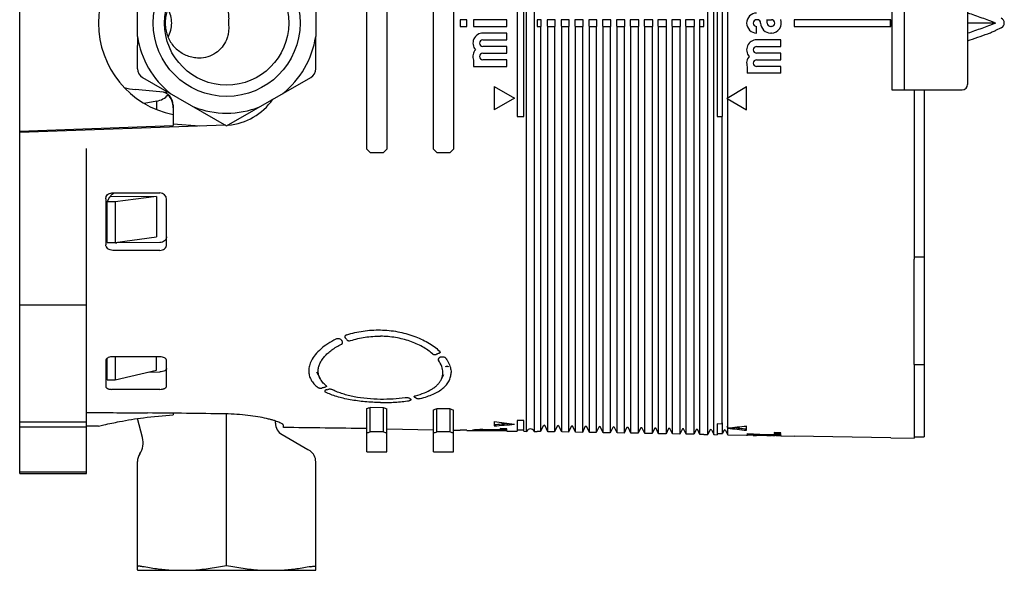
# Model space of a CAD drawing. Header units: millimetres. Extents: x 54 to 441, y 33 to 397.
# Tile 13 of 16: x 293 to 441, y 37 to 120. Entities that reach past the tile are written whole.
import ezdxf

# ---------------------------------------------------------------- set-up
doc = ezdxf.new("R2010")
doc.units = ezdxf.units.MM
doc.header["$LTSCALE"] = 30.734
for name, color, linetype in [('A023133_4_1', 7, 'CONTINUOUS'), ('A023134_9_1', 7, 'CONTINUOUS'), ('A023135_3_1', 7, 'CONTINUOUS'), ('D017314_7_1', 7, 'CONTINUOUS')]:
    doc.layers.add(name, color=color, linetype=linetype)

msp = doc.modelspace()

# ---------------------------------------------------------------- linework, layer by layer
at = {"layer": 'A023133_4_1', "color": 7, "linetype": 'CONTINUOUS'}
for p, q in [((293.02, 102.84), (293.02, 135.61)), ((316.02, 105.51), (316.02, 103.85)), ((293.02, 103.04), (316.02, 103.85)), ((319.97, 103.78), (316.02, 104.06)), ((306.11, 92.41), (306.52, 93.18)), ((313.49, 93.24), (306.57, 93.18)), ((313.49, 93.24), (307.31, 92.41)), ((313.49, 93.24), (313.49, 87.17)), ((306.11, 86.34), (306.11, 92.41)), ((307.31, 92.41), (306.11, 92.41)), ((307.31, 92.41), (307.31, 86.34)), ((307.31, 86.34), (313.49, 87.17)), ((306.11, 86.34), (307.31, 86.34)), ((306.11, 65.77), (306.11, 68.98)), ((307.31, 69.22), (307.31, 65.77)), ((313.49, 67.21), (313.49, 69.22)), ((307.31, 65.77), (313.49, 67.21)), ((306.11, 65.77), (307.31, 65.77)), ((316.02, 60.76), (316.02, 60.51)), ((304.82, 58.83), (303.02, 58.81))]:
    msp.add_line(p, q, dxfattribs=at)
msp.add_arc((318.82, 119.22), 14, 101.537, 258.463, dxfattribs=at)
msp.add_open_spline([(304.82, 58.83), (305.09, 58.89), (306.14, 59.14), (308.39, 59.61), (311.84, 60.17), (314.53, 60.42), (316.02, 60.51)], degree=3, knots=[0, 0, 0, 0, 0.074083, 0.285382, 0.606303, 1, 1, 1, 1], dxfattribs=at)
at = {"layer": 'A023134_9_1', "color": 7, "linetype": 'CONTINUOUS'}
for p, q in [((368.96, 58.04), (368.96, 180.41)), ((370.09, 180.43), (370.09, 58.02)), ((396.1, 57.56), (396.1, 180.88)), ((397, 57.55), (397, 180.9)), ((345.02, 100.32), (345.02, 138.12)), ((348.02, 138.12), (348.02, 100.32)), ((355.02, 100.32), (355.02, 138.12)), ((358.02, 138.12), (358.02, 100.32)), ((367.52, 133.22), (367.52, 105.22)), ((368.52, 105.22), (368.52, 133.22)), ((397.52, 133.22), (397.52, 105.22)), ((398.28, 105.22), (398.28, 133.22)), ((399.08, 108.05), (399.08, 130.4)), ((423.69, 129.22), (423.69, 109.22)), ((425.52, 129.22), (425.52, 109.22)), ((435.02, 128.42), (435.02, 110.02)), ((359.02, 119.72), (359.02, 118.72)), ((360.02, 119.72), (359.02, 119.72)), ((360.02, 118.72), (360.02, 119.72)), ((361.02, 119.72), (361.02, 118.72)), ((366.02, 119.72), (361.02, 119.72)), ((366.02, 118.72), (366.02, 119.72)), ((371.14, 119.72), (370.52, 119.72)), ((370.52, 119.72), (370.52, 118.72)), ((371.14, 118.72), (371.14, 119.72)), ((373.23, 119.72), (372.06, 119.72)), ((372.06, 119.72), (372.06, 118.73)), ((373.23, 118.72), (373.23, 119.72)), ((375.32, 119.72), (374.13, 119.72)), ((374.13, 119.72), (374.13, 118.73)), ((375.32, 118.72), (375.32, 119.72)), ((377.41, 119.72), (376.2, 119.72)), ((376.2, 119.72), (376.2, 118.73)), ((377.41, 118.72), (377.41, 119.72)), ((379.49, 119.72), (378.27, 119.72)), ((378.27, 119.72), (378.27, 118.73)), ((379.49, 118.72), (379.49, 119.72)), ((381.58, 119.72), (380.34, 119.72)), ((380.34, 119.72), (380.34, 118.73)), ((381.58, 118.72), (381.58, 119.72)), ((383.67, 119.72), (382.42, 119.72)), ((382.42, 119.72), (382.42, 118.73)), ((383.67, 118.72), (383.67, 119.72)), ((385.76, 119.72), (384.49, 119.72)), ((384.49, 119.72), (384.49, 118.73)), ((385.76, 118.72), (385.76, 119.72)), ((387.85, 119.72), (386.56, 119.72)), ((386.56, 119.72), (386.56, 118.73)), ((387.85, 118.72), (387.85, 119.72)), ((389.93, 119.72), (388.63, 119.72)), ((388.63, 119.72), (388.63, 118.73)), ((389.93, 118.72), (389.93, 119.72)), ((392.02, 119.72), (390.7, 119.72)), ((390.7, 119.72), (390.7, 118.73)), ((392.02, 118.72), (392.02, 119.72)), ((394.11, 119.72), (392.77, 119.72)), ((392.77, 119.72), (392.77, 118.73)), ((394.11, 118.72), (394.11, 119.72)), ((395.52, 119.72), (394.84, 119.72)), ((394.84, 119.72), (394.84, 118.73)), ((395.52, 118.72), (395.52, 119.72)), ((403.52, 119.72), (403.42, 119.72)), ((404.93, 119.72), (405.62, 119.72)), ((423.52, 119.72), (409.02, 119.72)), ((409.02, 119.72), (409.02, 118.72)), ((423.48, 118.72), (423.48, 119.72)), ((423.52, 118.72), (423.52, 119.72)), ((359.02, 118.72), (360.02, 118.72)), ((361.02, 118.72), (366.02, 118.72)), ((370.52, 118.72), (371.14, 118.72)), ((371.05, 118.72), (371.05, 58)), ((372.06, 118.72), (373.23, 118.72)), ((372.16, 57.98), (372.16, 118.72)), ((373.14, 118.72), (373.14, 57.97)), ((374.13, 118.72), (375.32, 118.72)), ((374.23, 57.95), (374.23, 118.72)), ((375.23, 118.72), (375.23, 57.93)), ((376.2, 118.72), (377.41, 118.72)), ((376.3, 57.91), (376.3, 118.72)), ((377.31, 118.72), (377.31, 57.89)), ((378.27, 118.72), (379.49, 118.72)), ((378.37, 57.88), (378.37, 118.72)), ((379.4, 118.72), (379.4, 57.86)), ((380.34, 118.72), (381.58, 118.72)), ((380.44, 57.84), (380.44, 118.72)), ((381.49, 118.72), (381.49, 57.82)), ((382.42, 118.72), (383.67, 118.72)), ((382.51, 57.8), (382.51, 118.72)), ((383.58, 118.72), (383.58, 57.78)), ((384.49, 118.72), (385.76, 118.72)), ((384.58, 57.77), (384.58, 118.72)), ((385.67, 118.72), (385.67, 57.75)), ((386.56, 118.72), (387.85, 118.72)), ((386.65, 57.73), (386.65, 118.72)), ((387.75, 118.72), (387.75, 57.71)), ((388.63, 118.72), (389.93, 118.72)), ((388.72, 57.69), (388.72, 118.72)), ((389.84, 118.72), (389.84, 57.68)), ((390.7, 118.72), (392.02, 118.72)), ((390.79, 57.66), (390.79, 118.72)), ((391.93, 118.72), (391.93, 57.64)), ((392.77, 118.72), (394.11, 118.72)), ((392.86, 57.62), (392.86, 118.72)), ((394.02, 118.72), (394.02, 57.6)), ((394.84, 118.72), (395.52, 118.72)), ((394.93, 57.59), (394.93, 118.72)), ((403.42, 117.72), (403.42, 118.72)), ((405.62, 118.72), (405.52, 118.72)), ((409.02, 118.72), (423.52, 118.72)), ((366.02, 117.72), (362.42, 117.72)), ((362.42, 116.72), (366.02, 116.72)), ((366.02, 116.72), (366.02, 117.72)), ((407.02, 116.72), (403.42, 116.72)), ((405.62, 117.72), (405.52, 117.72)), ((407.02, 115.72), (407.02, 116.72)), ((366.02, 115.72), (362.42, 115.72)), ((366.02, 114.72), (366.02, 115.72)), ((403.42, 115.72), (407.02, 115.72)), ((361.02, 113.69), (361.02, 112.72)), ((362.42, 114.72), (366.02, 114.72)), ((366.02, 113.72), (362.42, 113.72)), ((366.02, 112.72), (366.02, 113.72)), ((407.02, 114.72), (403.42, 114.72)), ((403.42, 113.72), (407.02, 113.72)), ((407.02, 113.72), (407.02, 114.72)), ((361.02, 112.72), (366.02, 112.72)), ((402.02, 112.69), (402.02, 111.72)), ((407.02, 112.72), (403.42, 112.72)), ((407.02, 111.72), (407.02, 112.72)), ((407.02, 111.72), (402.02, 111.72)), ((364.12, 109.69), (367.12, 107.96)), ((364.12, 109.69), (364.12, 106.22)), ((398.98, 107.99), (401.92, 109.69)), ((401.92, 106.22), (401.92, 109.69)), ((423.69, 109.22), (434.22, 109.22)), ((427.02, 109.22), (427.02, 83.83)), ((367.12, 107.96), (364.12, 106.22)), ((398.98, 107.92), (398.98, 107.99)), ((398.98, 107.92), (401.92, 106.22)), ((399.08, 58.57), (399.08, 107.87)), ((367.52, 105.22), (368.52, 105.22)), ((397.52, 105.22), (398.28, 105.22)), ((398.19, 105.22), (398.19, 59.14)), ((323.83, 103.92), (293.02, 102.84)), ((293.02, 51.72), (293.02, 102.84)), ((303.02, 51.72), (303.02, 100.43)), ((345.02, 100.32), (345.52, 99.82)), ((347.52, 99.82), (348.02, 100.32)), ((355.02, 100.32), (355.52, 99.82)), ((357.52, 99.82), (358.02, 100.32)), ((345.52, 99.82), (347.52, 99.82)), ((355.52, 99.82), (357.52, 99.82)), ((306.84, 93.77), (314.02, 93.77)), ((305.92, 92.88), (305.92, 86.01)), ((315.02, 85.99), (315.02, 92.77)), ((314.02, 86.35), (307.58, 86.29)), ((312.16, 85.16), (306.97, 85.16)), ((303.02, 76.97), (293.02, 76.97)), ((305.92, 68.66), (305.92, 64.76)), ((314.02, 69.22), (306.97, 69.22)), ((315.02, 64.81), (315.02, 68.67)), ((427.02, 68.08), (427.02, 57.02)), ((312.26, 66.92), (314.02, 66.96)), ((337.5, 66.97), (338.01, 65.98)), ((356.14, 65.75), (356.55, 66.55)), ((312.16, 64.34), (306.84, 64.34)), ((339.02, 64.28), (339.18, 64.31)), ((345.02, 54.97), (345.02, 61.47)), ((347.52, 61.59), (345.52, 61.63)), ((345.52, 57.97), (345.52, 61.63)), ((347.52, 57.97), (347.52, 61.59)), ((348.02, 54.97), (348.02, 61.41)), ((355.02, 54.97), (355.02, 61.29)), ((357.52, 61.41), (355.52, 61.44)), ((355.52, 57.97), (355.52, 61.44)), ((357.52, 57.97), (357.52, 61.41)), ((358.02, 54.97), (358.02, 61.23)), ((293.02, 59.47), (303.02, 59.47)), ((364.12, 59.52), (364.12, 58.87)), ((368.52, 59.67), (367.52, 59.69)), ((367.52, 59.69), (367.52, 58.06)), ((368.52, 58.05), (368.52, 59.67)), ((398.19, 59.14), (397.52, 59.15)), ((397.52, 59.15), (397.52, 57.54)), ((398.19, 59.14), (398.28, 59.34)), ((398.28, 57.73), (398.28, 59.34)), ((293.02, 58.72), (303.02, 58.72)), ((332.52, 58.62), (332.52, 58.95)), ((347.52, 57.97), (345.52, 57.97)), ((348.02, 58.4), (355.02, 58.28)), ((357.52, 57.97), (355.52, 57.97)), ((358.02, 58.23), (359.02, 58.21)), ((360.02, 58.2), (359.02, 58.21)), ((359.02, 58.21), (359.02, 58.21)), ((360.02, 58.2), (360.02, 58.19)), ((360.02, 58.19), (361.02, 58.18)), ((361.02, 58.19), (361.02, 58.28)), ((361.02, 58.19), (366.02, 58.11)), ((366.02, 58.09), (361.02, 58.18)), ((361.02, 58.18), (361.02, 58.18)), ((361.92, 58.32), (361.92, 58.23)), ((366.02, 58.25), (362.42, 58.32)), ((362.42, 58.25), (366.02, 58.19)), ((366.02, 58.14), (362.42, 58.2)), ((366.02, 58.44), (365.02, 58.45)), ((365.02, 58.45), (365.02, 58.35)), ((365.02, 58.35), (366.02, 58.34)), ((366.02, 58.34), (366.02, 58.44)), ((366.02, 58.19), (366.02, 58.25)), ((366.02, 58.11), (366.02, 58.14)), ((366.02, 58.09), (367.52, 58.06)), ((366.02, 58.09), (366.02, 58.09)), ((367.52, 58.26), (368.52, 58.25)), ((368.52, 58.05), (368.96, 58.04)), ((368.98, 58.06), (368.96, 58.04)), ((370.06, 58.06), (370.09, 58.02)), ((370.09, 58.02), (370.52, 58.01)), ((371.05, 58), (370.52, 58.01)), ((371.46, 58.88), (371.05, 58)), ((371.14, 58.2), (371.14, 58.2)), ((372.16, 57.98), (371.74, 58.88)), ((372.06, 58.18), (372.06, 58.19)), ((373.14, 57.97), (372.16, 57.98)), ((373.54, 58.83), (373.14, 57.97)), ((373.23, 58.16), (373.23, 58.17)), ((374.23, 57.95), (373.81, 58.83)), ((374.13, 58.15), (374.13, 58.15)), ((375.23, 57.93), (374.23, 57.95)), ((375.62, 58.78), (375.23, 57.93)), ((375.32, 58.13), (375.32, 58.13)), ((376.3, 57.91), (375.89, 58.78)), ((376.2, 58.11), (376.2, 58.11)), ((377.31, 57.89), (376.3, 57.91)), ((377.7, 58.72), (377.31, 57.89)), ((377.41, 58.09), (377.41, 58.09)), ((378.37, 57.88), (377.97, 58.72)), ((378.27, 58.08), (378.27, 58.08)), ((379.4, 57.86), (378.37, 57.88)), ((379.78, 58.67), (379.4, 57.86)), ((379.49, 58.05), (379.49, 58.06)), ((380.44, 57.84), (380.05, 58.67)), ((380.34, 58.04), (380.34, 58.04)), ((381.49, 57.82), (380.44, 57.84)), ((381.86, 58.61), (381.49, 57.82)), ((381.58, 58.02), (381.58, 58.02)), ((382.51, 57.8), (382.13, 58.61)), ((382.42, 58), (382.42, 58)), ((383.58, 57.78), (382.51, 57.8)), ((383.94, 58.56), (383.58, 57.78)), ((383.67, 57.98), (383.67, 57.98)), ((384.58, 57.77), (384.21, 58.56)), ((384.49, 57.97), (384.49, 57.97)), ((385.67, 57.75), (384.58, 57.77)), ((386.02, 58.5), (385.67, 57.75)), ((385.76, 57.94), (385.76, 57.95)), ((386.65, 57.73), (386.29, 58.5)), ((386.56, 57.93), (386.56, 57.93)), ((387.75, 57.71), (386.65, 57.73)), ((388.1, 58.45), (387.75, 57.71)), ((387.85, 57.91), (387.85, 57.91)), ((388.72, 57.69), (388.37, 58.45)), ((388.63, 57.89), (388.63, 57.9)), ((389.84, 57.68), (388.72, 57.69)), ((390.18, 58.39), (389.84, 57.68)), ((389.93, 57.87), (389.93, 57.87)), ((390.79, 57.66), (390.45, 58.39)), ((390.7, 57.86), (390.7, 57.86)), ((391.93, 57.64), (390.79, 57.66)), ((392.26, 58.34), (391.93, 57.64)), ((392.02, 57.84), (392.02, 57.84)), ((392.86, 57.62), (392.53, 58.34)), ((392.77, 57.82), (392.77, 57.82)), ((394.02, 57.6), (392.86, 57.62)), ((394.34, 58.28), (394.02, 57.6)), ((394.11, 57.8), (394.11, 57.8)), ((394.93, 57.59), (394.61, 58.28)), ((394.84, 57.79), (394.84, 57.79)), ((395.52, 57.58), (394.93, 57.59)), ((395.52, 57.58), (395.52, 57.57)), ((395.52, 57.57), (396.1, 57.56)), ((396.41, 58.23), (396.1, 57.56)), ((396.69, 58.23), (397, 57.55)), ((397, 57.55), (397.52, 57.54)), ((397.52, 57.74), (398.28, 57.73)), ((398.49, 58.18), (398.28, 57.73)), ((398.77, 58.18), (399.08, 57.51)), ((398.98, 58.75), (398.98, 58.76)), ((398.98, 58.76), (399.08, 58.57)), ((398.99, 58.75), (398.98, 58.75)), ((399.03, 58.64), (398.98, 58.75)), ((399.08, 58.53), (399.03, 58.64)), ((399.08, 57.51), (399.08, 58.53)), ((401.92, 58.2), (401.92, 58.85)), ((402.02, 57.71), (402.02, 57.62)), ((402.02, 57.56), (402.02, 57.51)), ((403.17, 57.57), (403.17, 57.65)), ((404.52, 57.51), (404.52, 57.58)), ((405.87, 57.52), (405.87, 57.6)), ((407.02, 57.83), (406.02, 57.85)), ((406.02, 57.85), (406.02, 57.73)), ((406.02, 57.73), (407.02, 57.72)), ((407.02, 57.72), (407.02, 57.83)), ((407.02, 57.53), (407.02, 57.62)), ((399.08, 57.51), (401.92, 57.46)), ((401.92, 57.46), (402.05, 57.46)), ((402.92, 57.46), (402.92, 57.44)), ((402.92, 57.46), (402.93, 57.46)), ((403.36, 57.44), (403.42, 57.44)), ((407.02, 57.39), (403.42, 57.45)), ((403.52, 57.44), (403.42, 57.44)), ((404.02, 57.43), (404.02, 57.44)), ((404.93, 57.41), (404.93, 57.43)), ((404.93, 57.41), (405.62, 57.4)), ((405.68, 57.4), (405.62, 57.4)), ((406.12, 57.41), (406.12, 57.39)), ((406.98, 57.38), (406.92, 57.38)), ((407.02, 57.38), (406.98, 57.38)), ((407.02, 57.42), (407.02, 57.48)), ((407.02, 57.38), (407.02, 57.39)), ((407.02, 57.38), (407.12, 57.37)), ((407.12, 57.37), (409.02, 57.34)), ((423.52, 57.09), (409.02, 57.34)), ((409.02, 57.34), (409.02, 57.34)), ((423.52, 57.09), (427.02, 57.02)), ((423.52, 57.09), (423.52, 57.09)), ((345.02, 54.97), (348.02, 54.97)), ((355.02, 54.97), (358.02, 54.97)), ((293.02, 51.97), (303.02, 51.97)), ((293.02, 51.72), (303.02, 51.72))]:
    msp.add_line(p, q, dxfattribs=at)
at = {"layer": 'A023134_9_1', "color": 40, "linetype": 'CONTINUOUS'}
for p, q in [((356.84, 67.72), (356.84, 67.72)), ((356.96, 67.81), (356.97, 67.82)), ((356.96, 67.81), (356.96, 67.81)), ((357, 67.82), (357.01, 67.82)), ((357.03, 67.82), (357.04, 67.82)), ((357.06, 67.82), (357.07, 67.82)), ((357.11, 67.8), (357.12, 67.8)), ((357.2, 67.72), (357.2, 67.72))]:
    msp.add_line(p, q, dxfattribs=at)
for points in [[(356.84, 67.72), (356.84, 67.73), (356.85, 67.73)], [(356.85, 67.73), (356.85, 67.74), (356.85, 67.75), (356.86, 67.75), (356.86, 67.76), (356.87, 67.76), (356.87, 67.77), (356.88, 67.77), (356.88, 67.78), (356.89, 67.78), (356.9, 67.78), (356.9, 67.79), (356.91, 67.79), (356.91, 67.8), (356.92, 67.8), (356.93, 67.8), (356.93, 67.8), (356.94, 67.81), (356.95, 67.81), (356.96, 67.81)], [(356.97, 67.82), (356.98, 67.82), (356.99, 67.82), (356.99, 67.82), (357, 67.82)], [(357.01, 67.82), (357.02, 67.82), (357.02, 67.82), (357.03, 67.82)], [(357.04, 67.82), (357.05, 67.82), (357.05, 67.82), (357.06, 67.82)], [(357.07, 67.82), (357.08, 67.81), (357.08, 67.81)], [(357.08, 67.81), (357.09, 67.81), (357.1, 67.81), (357.11, 67.8), (357.11, 67.8)], [(357.12, 67.8), (357.13, 67.8), (357.13, 67.79), (357.14, 67.79), (357.14, 67.78), (357.15, 67.78), (357.16, 67.78), (357.16, 67.77), (357.17, 67.77), (357.17, 67.76), (357.18, 67.76), (357.18, 67.75), (357.19, 67.75), (357.19, 67.74)], [(357.19, 67.74), (357.19, 67.73), (357.2, 67.73), (357.2, 67.72)]]:
    msp.add_lwpolyline(points, dxfattribs=at)
at = {"layer": 'A023134_9_1', "color": 7, "linetype": 'CONTINUOUS'}
for centre, radius, start, end in [((403.42, 119.22), 1.5, 90, 270), ((403.42, 119.22), 0.5, 90, 270), ((403.52, 119.22), 0.5, 0, 90), ((403.52, 119.22), 1.5, 0, 19.4712), ((405.62, 119.22), 1.5, 270, 21.0395), ((405.62, 119.22), 0.5, 270, 90), ((405.52, 119.22), 1.5, 180, 270), ((405.52, 119.22), 0.5, 180, 270), ((362.42, 116.22), 1.5, 90, 221.8103), ((362.42, 116.22), 0.5, 90, 270), ((403.42, 115.22), 1.5, 90, 221.8103), ((362.42, 114.22), 1.5, 138.1897, 201.0395), ((403.42, 115.22), 0.5, 90, 270), ((362.42, 114.22), 0.5, 90, 270), ((403.42, 113.22), 1.5, 138.1897, 201.0395), ((403.42, 113.22), 0.5, 90, 270), ((434.22, 110.02), 0.8, 270, 360), ((323.52, 112.91), 9, 274.6628, 325.3427), ((314.02, 92.77), 1, 0, 90), ((307.56, 87.56), 1.27, 253.9049, 262.2585), ((307.57, 87.6), 1.31, 262.2444, 270.4674), ((372.43, 98.89), 40.73, 221.1539, 221.7653), ((356.11, 68.92), 0.239, 108.1082, 110.0121), ((373.77, 99.93), 43.18, 238.8628, 238.9976), ((293.14, -1963.82), 2024.71, 89.1314, 89.4617), ((326.61, 120.88), 62.2, 287.2208, 287.7036), ((367.96, 119.17), 61.1, 250.4539, 250.9507), ((312.16, -1941.28), 2000, 89.05867, 89.4168), ((362.07, 38.7), 19.63, 88.9873, 90.3742), ((369.52, 57.81), 0.6, 25, 155), ((371.6, 58.82), 0.15, 25, 155), ((373.68, 58.77), 0.15, 25, 155), ((375.76, 58.71), 0.15, 25, 155), ((377.84, 58.66), 0.15, 25, 155), ((379.92, 58.6), 0.15, 25, 155), ((382, 58.55), 0.15, 25, 155), ((384.07, 58.49), 0.15, 25, 155), ((386.15, 58.44), 0.15, 25, 155), ((388.23, 58.38), 0.15, 25, 155), ((390.31, 58.33), 0.15, 25, 155), ((392.39, 58.28), 0.15, 25, 155), ((394.47, 58.22), 0.15, 25, 155), ((396.55, 58.17), 0.15, 25, 155), ((398.63, 58.11), 0.15, 25, 155), ((402.34, -5.12), 62.58, 89.4682, 90.268), ((402.34, -4.77), 62.23, 89.0036, 89.4556), ((402.39, -6.53), 63.97, 88.5443, 88.9922), ((404.44, -3.55), 60.97, 89.5373, 90.3962), ((404.53, -4.64), 62.06, 87.7958, 88.5358)]:
    msp.add_arc(centre, radius, start, end, dxfattribs=at)
for centre, major_axis, ratio, start_param, end_param in [((762.15, 119.22), (1732.49, 0), 0.034921, -1.839015, -1.833546), ((337.18, 119.22), (60.63, 0), 0.999848, -1.272114, -1.263473), ((377.99, 119.22), (61.34, 0), 0.999848, -1.911025, -1.902392), ((389.86, 119.22), (106.61, 0), 0.577086, -1.814644, -1.785746), ((350.78, 119.22), (105.08, 0), 0.577086, -1.443508, -1.423702), ((350.79, 119.22), (105.43, 0), 0.577086, -1.444029, -1.415287), ((326.12, 119.22), (64.25, 0), 1, -1.272216, -1.264064), ((366.92, 119.22), (0, 64.25), 1, -3.448325, -3.440173), ((336.12, 119.22), (64.25, 0), 1, -1.272216, -1.264064), ((376.92, 119.22), (0, 64.25), 1, -3.448325, -3.440173), ((382.62, 119.22), (106.39, 0), 0.577086, -1.415501, -1.38838), ((421.69, 119.22), (107.57, 0), 0.577086, -1.78259, -1.755619), ((421.68, 119.22), (107.23, 0), 0.577086, -1.775639, -1.756125), ((423.25, 119.22), (159.32, 0), 0.389609, -1.704468, -1.688652), ((420.56, 119.22), (159.2, 0), 0.389609, -1.687491, -1.680196), ((400, 119.22), (158.28, 0), 0.389609, -1.558043, -1.550752), ((400, 119.22), (158.28, 0), 0.389609, -1.542244, -1.526439), ((402.7, 119.22), (158.4, 0), 0.389609, -1.550801, -1.543515), ((402.7, 119.22), (158.4, 0), 0.389609, -1.575084, -1.559301), ((420.56, 119.22), (159.2, 0), 0.389609, -1.671694, -1.655922), ((423.25, 119.22), (159.32, 0), 0.389609, -1.680147, -1.672864)]:
    msp.add_ellipse(centre, major_axis=major_axis, ratio=ratio, start_param=start_param, end_param=end_param, dxfattribs=at)
for points, knots in [([(305.92, 92.88), (305.92, 92.94), (305.93, 93.05), (305.99, 93.28), (306.16, 93.53), (306.47, 93.73), (306.72, 93.77), (306.84, 93.77)], [0, 0, 0, 0, 0.119122, 0.239165, 0.483729, 0.738192, 1, 1, 1, 1]), ([(306.55, 93.14), (306.58, 93.23), (306.66, 93.4), (306.87, 93.61), (307.14, 93.74), (307.34, 93.77), (307.44, 93.77)], [0, 0, 0, 0, 0.238258, 0.484856, 0.739996, 1, 1, 1, 1]), ([(315.02, 87.19), (315.02, 87.13), (315.01, 87.02), (314.93, 86.81), (314.74, 86.57), (314.4, 86.39), (314.15, 86.35), (314.02, 86.35)], [0, 0, 0, 0, 0.11398, 0.229799, 0.471147, 0.729925, 1, 1, 1, 1]), ([(306.97, 85.16), (306.84, 85.16), (306.58, 85.2), (306.23, 85.38), (306.02, 85.62), (305.94, 85.84), (305.92, 85.95), (305.92, 86.01)], [0, 0, 0, 0, 0.269839, 0.528614, 0.770115, 0.885963, 1, 1, 1, 1]), ([(314.02, 85.16), (314.15, 85.16), (314.4, 85.2), (314.74, 85.38), (314.93, 85.61), (315.01, 85.83), (315.02, 85.94), (315.02, 85.99)], [0, 0, 0, 0, 0.270364, 0.528748, 0.769751, 0.885672, 1, 1, 1, 1]), ([(341.76, 72.34), (341.74, 72.32), (341.72, 72.28), (341.7, 72.21), (341.72, 72.14), (341.75, 72.1), (341.76, 72.08)], [0, 0, 0, 0, 0.257232, 0.497144, 0.737942, 1, 1, 1, 1]), ([(342.02, 72.5), (341.97, 72.49), (341.87, 72.44), (341.79, 72.38), (341.76, 72.34)], [0, 0, 0, 0, 0.533107, 1, 1, 1, 1]), ([(342.02, 72.5), (342.82, 72.76), (344.49, 73.15), (346.2, 73.25), (347.07, 73.24)], [0, 0, 0, 0, 0.490922, 1, 1, 1, 1]), ([(342.59, 71.64), (343.3, 71.87), (344.78, 72.21), (346.3, 72.31), (347.07, 72.3)], [0, 0, 0, 0, 0.49019, 1, 1, 1, 1]), ([(347.07, 73.24), (347.93, 73.22), (349.63, 73.05), (352.04, 72.41), (353.84, 71.58), (355.08, 70.78), (355.62, 70.34), (355.87, 70.11)], [0, 0, 0, 0, 0.272509, 0.535711, 0.780664, 0.893958, 1, 1, 1, 1]), ([(354.85, 69.67), (354.63, 69.86), (354.15, 70.24), (353.05, 70.92), (351.45, 71.62), (349.32, 72.15), (347.83, 72.29), (347.07, 72.3)], [0, 0, 0, 0, 0.10568, 0.218816, 0.463889, 0.727397, 1, 1, 1, 1]), ([(340.4, 71.86), (339.98, 71.65), (339.18, 71.21), (338.14, 70.43), (337.3, 69.59), (336.88, 68.96), (336.71, 68.65)], [0, 0, 0, 0, 0.285494, 0.548417, 0.786742, 1, 1, 1, 1]), ([(337.74, 67.11), (337.74, 67.29), (337.78, 67.66), (337.97, 68.2), (338.26, 68.74), (338.67, 69.27), (339.17, 69.78), (340, 70.44), (340.71, 70.85), (341.22, 71.09)], [0, 0, 0, 0, 0.096729, 0.199071, 0.309167, 0.428383, 0.557329, 0.695951, 1, 1, 1, 1]), ([(341.18, 71.74), (341.14, 71.79), (341.03, 71.86), (340.83, 71.92), (340.61, 71.92), (340.47, 71.89), (340.4, 71.86)], [0, 0, 0, 0, 0.219589, 0.476121, 0.746219, 1, 1, 1, 1]), ([(341.18, 71.74), (341.19, 71.73), (341.22, 71.7), (341.26, 71.66), (341.29, 71.62), (341.3, 71.6)], [0, 0, 0, 0, 0.247922, 0.627439, 1, 1, 1, 1]), ([(341.22, 71.09), (341.25, 71.11), (341.31, 71.15), (341.38, 71.23), (341.41, 71.33), (341.4, 71.39), (341.4, 71.42)], [0, 0, 0, 0, 0.292443, 0.544788, 0.774548, 1, 1, 1, 1]), ([(341.4, 71.42), (341.4, 71.44), (341.38, 71.5), (341.34, 71.56), (341.3, 71.6)], [0, 0, 0, 0, 0.237062, 1, 1, 1, 1]), ([(342.05, 71.76), (342.08, 71.73), (342.15, 71.67), (342.33, 71.6), (342.5, 71.61), (342.59, 71.64)], [0, 0, 0, 0, 0.21686, 0.467096, 1, 1, 1, 1]), ([(354.85, 69.67), (354.88, 69.64), (354.96, 69.59), (355.1, 69.54), (355.25, 69.53), (355.35, 69.56), (355.4, 69.57)], [0, 0, 0, 0, 0.217838, 0.468801, 0.740347, 1, 1, 1, 1]), ([(355.81, 69.72), (355.78, 69.71), (355.69, 69.68), (355.56, 69.63), (355.45, 69.59), (355.4, 69.57)], [0, 0, 0, 0, 0.250014, 0.624989, 1, 1, 1, 1]), ([(355.94, 70.03), (355.96, 70), (355.98, 69.96), (355.99, 69.9), (355.98, 69.86), (355.95, 69.81), (355.92, 69.77), (355.87, 69.74), (355.83, 69.73), (355.81, 69.72)], [0, 0, 0, 0, 0.23252, 0.341898, 0.451779, 0.568172, 0.696746, 0.841082, 1, 1, 1, 1]), ([(355.87, 70.11), (355.88, 70.11), (355.9, 70.08), (355.93, 70.05), (355.94, 70.03)], [0, 0, 0, 0, 0.260584, 1, 1, 1, 1]), ([(305.93, 68.75), (305.93, 68.74), (305.92, 68.71), (305.92, 68.68), (305.92, 68.66)], [0, 0, 0, 0, 0.254298, 1, 1, 1, 1]), ([(306.97, 69.22), (306.85, 69.22), (306.62, 69.2), (306.35, 69.12), (306.17, 69.03), (306.03, 68.92), (305.96, 68.82), (305.93, 68.75)], [0, 0, 0, 0, 0.299206, 0.57555, 0.699429, 0.811535, 1, 1, 1, 1]), ([(315.02, 68.67), (315.02, 68.7), (315.01, 68.78), (314.95, 68.88), (314.85, 68.98), (314.67, 69.1), (314.39, 69.2), (314.15, 69.22), (314.02, 69.22)], [0, 0, 0, 0, 0.087842, 0.183115, 0.290385, 0.41137, 0.690094, 1, 1, 1, 1]), ([(336.71, 68.65), (336.59, 68.41), (336.39, 67.91), (336.31, 67.39), (336.31, 67.13)], [0, 0, 0, 0, 0.519322, 1, 1, 1, 1]), ([(355.72, 68.87), (355.71, 68.84), (355.7, 68.77), (355.73, 68.71), (355.75, 68.69)], [0, 0, 0, 0, 0.486823, 1, 1, 1, 1]), ([(356.03, 69.14), (355.99, 69.13), (355.86, 69.07), (355.75, 68.96), (355.72, 68.87)], [0, 0, 0, 0, 0.297949, 1, 1, 1, 1]), ([(356.41, 66.87), (356.4, 67.18), (356.27, 67.83), (355.95, 68.41), (355.75, 68.69)], [0, 0, 0, 0, 0.470126, 1, 1, 1, 1]), ([(356.88, 68.98), (356.87, 69), (356.82, 69.04), (356.7, 69.12), (356.52, 69.18), (356.28, 69.19), (356.11, 69.17), (356.04, 69.15)], [0, 0, 0, 0, 0.096714, 0.207313, 0.459774, 0.734306, 1, 1, 1, 1]), ([(356.88, 68.98), (356.92, 68.93), (357.04, 68.74), (357.15, 68.55), (357.23, 68.4)], [0, 0, 0, 0, 0.256965, 1, 1, 1, 1]), ([(357.23, 68.4), (357.36, 68.15), (357.56, 67.65), (357.64, 67.11), (357.64, 66.85)], [0, 0, 0, 0, 0.520878, 1, 1, 1, 1]), ([(315.02, 67.48), (315.02, 67.45), (315.01, 67.38), (314.95, 67.28), (314.86, 67.2), (314.69, 67.09), (314.41, 66.99), (314.15, 66.96), (314.02, 66.96)], [0, 0, 0, 0, 0.079009, 0.16563, 0.265665, 0.382394, 0.666724, 1, 1, 1, 1]), ([(336.31, 67.13), (336.31, 66.9), (336.37, 66.43), (336.64, 65.76), (337.09, 65.15), (337.48, 64.79), (337.69, 64.63)], [0, 0, 0, 0, 0.234315, 0.471881, 0.724091, 1, 1, 1, 1]), ([(338.01, 65.98), (337.92, 66.15), (337.78, 66.52), (337.73, 66.92), (337.74, 67.11)], [0, 0, 0, 0, 0.503647, 1, 1, 1, 1]), ([(353.03, 62.97), (353.37, 63.06), (354.03, 63.25), (354.94, 63.59), (355.74, 64), (356.41, 64.47), (356.96, 64.99), (357.35, 65.57), (357.59, 66.19), (357.64, 66.63), (357.64, 66.85)], [0, 0, 0, 0, 0.162858, 0.31364, 0.451778, 0.577604, 0.692311, 0.798331, 0.899396, 1, 1, 1, 1]), ([(356.14, 65.75), (356.23, 65.92), (356.37, 66.29), (356.41, 66.68), (356.41, 66.87)], [0, 0, 0, 0, 0.502061, 1, 1, 1, 1]), ([(338.9, 64.92), (338.71, 65.07), (338.38, 65.39), (338.11, 65.78), (338.01, 65.98)], [0, 0, 0, 0, 0.522425, 1, 1, 1, 1]), ([(338.9, 64.92), (338.91, 64.92), (338.93, 64.9), (338.94, 64.88), (338.95, 64.87)], [0, 0, 0, 0, 0.269125, 1, 1, 1, 1]), ([(352.33, 63.39), (352.77, 63.51), (353.6, 63.77), (354.56, 64.22), (355.19, 64.65), (355.58, 64.99), (355.9, 65.35), (356.07, 65.62), (356.14, 65.75)], [0, 0, 0, 0, 0.299824, 0.56524, 0.685009, 0.796647, 0.901148, 1, 1, 1, 1]), ([(305.92, 64.76), (305.92, 64.73), (305.93, 64.67), (305.98, 64.59), (306.07, 64.52), (306.18, 64.46), (306.32, 64.4), (306.54, 64.35), (306.72, 64.34), (306.84, 64.34)], [0, 0, 0, 0, 0.075625, 0.159208, 0.25768, 0.375044, 0.51165, 0.66481, 1, 1, 1, 1]), ([(314.02, 64.34), (313.56, 64.34), (312.94, 64.34), (312.32, 64.34), (312.16, 64.34)], [0, 0, 0, 0, 0.75, 1, 1, 1, 1]), ([(314.02, 64.34), (314.15, 64.34), (314.35, 64.36), (314.59, 64.42), (314.74, 64.48), (314.86, 64.55), (314.95, 64.63), (315.01, 64.72), (315.02, 64.78), (315.02, 64.81)], [0, 0, 0, 0, 0.336561, 0.488505, 0.623561, 0.740121, 0.838956, 0.923468, 1, 1, 1, 1]), ([(337.69, 64.63), (337.73, 64.6), (337.81, 64.56), (337.96, 64.52), (338.12, 64.51), (338.24, 64.53), (338.29, 64.54)], [0, 0, 0, 0, 0.201118, 0.452031, 0.731831, 1, 1, 1, 1]), ([(338.76, 64.65), (338.71, 64.64), (338.59, 64.61), (338.43, 64.57), (338.33, 64.55), (338.29, 64.54)], [0, 0, 0, 0, 0.374986, 0.750013, 1, 1, 1, 1]), ([(338.72, 64.09), (338.71, 64.07), (338.71, 64.04), (338.73, 64), (338.77, 63.96), (338.81, 63.94), (338.83, 63.92)], [0, 0, 0, 0, 0.204051, 0.421199, 0.680329, 1, 1, 1, 1]), ([(339.02, 64.28), (338.98, 64.27), (338.91, 64.25), (338.82, 64.2), (338.75, 64.15), (338.72, 64.11), (338.72, 64.09)], [0, 0, 0, 0, 0.320344, 0.594659, 0.820252, 1, 1, 1, 1]), ([(338.95, 64.87), (338.96, 64.85), (338.98, 64.82), (338.97, 64.77), (338.95, 64.74), (338.91, 64.71), (338.85, 64.68), (338.8, 64.66), (338.76, 64.65)], [0, 0, 0, 0, 0.193666, 0.287815, 0.392289, 0.514652, 0.657852, 1, 1, 1, 1]), ([(347.07, 62.36), (346.29, 62.37), (344.77, 62.45), (342.91, 62.69), (341.51, 62.98), (340.54, 63.24), (339.65, 63.55), (339.09, 63.79), (338.83, 63.92)], [0, 0, 0, 0, 0.275497, 0.540379, 0.665522, 0.784361, 0.896065, 1, 1, 1, 1]), ([(339.94, 64.26), (339.88, 64.28), (339.77, 64.32), (339.57, 64.35), (339.37, 64.35), (339.24, 64.33), (339.18, 64.31)], [0, 0, 0, 0, 0.221867, 0.479754, 0.74691, 1, 1, 1, 1]), ([(347.07, 62.84), (346.4, 62.85), (345.08, 62.92), (343.47, 63.14), (342.25, 63.41), (341.42, 63.65), (340.64, 63.92), (340.16, 64.14), (339.94, 64.26)], [0, 0, 0, 0, 0.275156, 0.539687, 0.664786, 0.783712, 0.895654, 1, 1, 1, 1]), ([(350.78, 63.08), (350.17, 62.98), (348.94, 62.86), (347.7, 62.83), (347.07, 62.84)], [0, 0, 0, 0, 0.490444, 1, 1, 1, 1]), ([(347.07, 62.36), (347.8, 62.35), (349.23, 62.39), (350.66, 62.53), (351.35, 62.64)], [0, 0, 0, 0, 0.510328, 1, 1, 1, 1]), ([(351.44, 62.98), (351.4, 63), (351.3, 63.04), (351.14, 63.08), (350.96, 63.09), (350.84, 63.08), (350.78, 63.08)], [0, 0, 0, 0, 0.203865, 0.452443, 0.727534, 1, 1, 1, 1]), ([(351.62, 62.82), (351.62, 62.81), (351.62, 62.79), (351.61, 62.76), (351.59, 62.73), (351.55, 62.7), (351.46, 62.66), (351.39, 62.64), (351.35, 62.64)], [0, 0, 0, 0, 0.078995, 0.161011, 0.254172, 0.36429, 0.644424, 1, 1, 1, 1]), ([(351.53, 62.92), (351.55, 62.91), (351.59, 62.88), (351.62, 62.84), (351.62, 62.82)], [0, 0, 0, 0, 0.568628, 1, 1, 1, 1]), ([(352.21, 63.14), (352.19, 63.15), (352.16, 63.17), (352.13, 63.21), (352.12, 63.26), (352.14, 63.28), (352.14, 63.29)], [0, 0, 0, 0, 0.31321, 0.565202, 0.777238, 1, 1, 1, 1]), ([(352.14, 63.29), (352.16, 63.32), (352.22, 63.36), (352.29, 63.38), (352.33, 63.39)], [0, 0, 0, 0, 0.420526, 1, 1, 1, 1]), ([(352.39, 63.03), (352.38, 63.04), (352.35, 63.06), (352.31, 63.08), (352.27, 63.11), (352.23, 63.13), (352.21, 63.14)], [0, 0, 0, 0, 0.249134, 0.436939, 0.625617, 1, 1, 1, 1]), ([(352.39, 63.03), (352.43, 63.01), (352.53, 62.97), (352.69, 62.94), (352.86, 62.94), (352.98, 62.96), (353.03, 62.97)], [0, 0, 0, 0, 0.20754, 0.465699, 0.743276, 1, 1, 1, 1]), ([(332.52, 58.95), (332.52, 58.99), (332.49, 59.04), (332.42, 59.11), (332.32, 59.19), (332.13, 59.29), (331.84, 59.42), (331.48, 59.55), (331.05, 59.69), (330.55, 59.83), (329.76, 60.02), (328.64, 60.24), (327.16, 60.45), (325.53, 60.6), (324.41, 60.65), (323.83, 60.66)], [0, 0, 0, 0, 0.011771, 0.020044, 0.030234, 0.056692, 0.091397, 0.134194, 0.184771, 0.242718, 0.307561, 0.455744, 0.624473, 0.808056, 1, 1, 1, 1]), ([(360.92, 58.25), (360.92, 58.25), (360.93, 58.26), (360.94, 58.26), (360.96, 58.27), (361.01, 58.28), (361.09, 58.29), (361.21, 58.3), (361.36, 58.31), (361.54, 58.31), (361.73, 58.32), (361.87, 58.32), (361.94, 58.32)], [0, 0, 0, 0, 0.00714, 0.02152, 0.044192, 0.075257, 0.162066, 0.280162, 0.426798, 0.598488, 0.791107, 1, 1, 1, 1]), ([(361.02, 58.23), (361.01, 58.23), (360.98, 58.23), (360.95, 58.24), (360.93, 58.24), (360.92, 58.25), (360.92, 58.25)], [0, 0, 0, 0, 0.41766, 0.721932, 0.91227, 1, 1, 1, 1]), ([(361.92, 58.23), (361.92, 58.24), (361.92, 58.24), (361.93, 58.24), (361.94, 58.24), (361.97, 58.24), (362.01, 58.25), (362.07, 58.25), (362.15, 58.25), (362.23, 58.25), (362.32, 58.25), (362.39, 58.25), (362.42, 58.25)], [0, 0, 0, 0, 0.006742, 0.021779, 0.04591, 0.07907, 0.171356, 0.295333, 0.446346, 0.618614, 0.805593, 1, 1, 1, 1]), ([(362.42, 58.2), (362.39, 58.2), (362.32, 58.2), (362.23, 58.21), (362.15, 58.21), (362.07, 58.21), (362.01, 58.22), (361.97, 58.22), (361.94, 58.23), (361.93, 58.23), (361.92, 58.23), (361.92, 58.23), (361.92, 58.23)], [0, 0, 0, 0, 0.194263, 0.381108, 0.553273, 0.704237, 0.828237, 0.920618, 0.953848, 0.978062, 0.993188, 1, 1, 1, 1]), ([(402.92, 57.44), (402.92, 57.44), (402.92, 57.45), (402.92, 57.44), (402.92, 57.44), (402.93, 57.44), (402.94, 57.44), (402.95, 57.44), (402.97, 57.44), (402.99, 57.44), (403.02, 57.44), (403.06, 57.44), (403.12, 57.44), (403.19, 57.44), (403.28, 57.44), (403.33, 57.44), (403.36, 57.44)], [0, 0, 0, 0, 0.001173, 0.004683, 0.010517, 0.018665, 0.041849, 0.074038, 0.114955, 0.164281, 0.221582, 0.286398, 0.43635, 0.609173, 0.799102, 1, 1, 1, 1]), ([(406.12, 57.39), (406.12, 57.39), (406.12, 57.39), (406.12, 57.39), (406.11, 57.39), (406.11, 57.39), (406.1, 57.39), (406.09, 57.39), (406.07, 57.39), (406.05, 57.39), (406.02, 57.39), (405.98, 57.39), (405.92, 57.39), (405.85, 57.4), (405.76, 57.4), (405.71, 57.4), (405.68, 57.4)], [0, 0, 0, 0, 0.001173, 0.004684, 0.010522, 0.018674, 0.041869, 0.074073, 0.115006, 0.164349, 0.221668, 0.286498, 0.436465, 0.60928, 0.799173, 1, 1, 1, 1])]:
    msp.add_open_spline(points, degree=3, knots=knots, dxfattribs=at)
msp.add_open_spline([(314.02, 85.16), (313.4, 85.16), (312.78, 85.16), (312.16, 85.16)], degree=3, dxfattribs=at)
at = {"layer": 'A023135_3_1', "color": 7, "linetype": 'CONTINUOUS'}
for p, q in [((439.19, 119.22), (435.02, 119.22)), ((440.06, 118.5), (439.19, 118.09)), ((428.52, 109.22), (428.52, 57.22)), ((427.02, 84.18), (428.52, 84.18)), ((427.02, 68.08), (427.02, 83.83)), ((427.02, 68.08), (428.52, 68.08)), ((427.02, 57.22), (428.52, 57.22))]:
    msp.add_line(p, q, dxfattribs=at)
for centre, radius, start, end in [((439.72, 119.22), 0.8, 295, 65), ((435.98, 124.96), 7.58, 294.3786, 294.9928), ((435.99, 124.95), 7.57, 294.3774, 294.9924)]:
    msp.add_arc(centre, radius, start, end, dxfattribs=at)
for points, knots in [([(435.02, 120.76), (435.37, 120.64), (436.08, 120.4), (437.13, 120.03), (438, 119.71), (438.68, 119.44), (439.02, 119.3), (439.19, 119.22)], [0, 0, 0, 0, 0.251573, 0.502685, 0.75281, 0.877057, 1, 1, 1, 1]), ([(439.19, 119.22), (439.02, 119.15), (438.68, 119), (438, 118.74), (437.13, 118.42), (436.08, 118.05), (435.37, 117.81), (435.02, 117.69)], [0, 0, 0, 0, 0.122943, 0.24719, 0.497315, 0.748427, 1, 1, 1, 1]), ([(438.03, 117.62), (438.22, 117.69), (438.58, 117.83), (438.94, 117.98), (439.11, 118.06)], [0, 0, 0, 0, 0.502371, 1, 1, 1, 1]), ([(435.02, 116.56), (435.53, 116.73), (436.53, 117.08), (437.54, 117.44), (438.03, 117.62)], [0, 0, 0, 0, 0.500956, 1, 1, 1, 1])]:
    msp.add_open_spline(points, degree=3, knots=knots, dxfattribs=at)
at = {"layer": 'D017314_7_1', "color": 7, "linetype": 'CONTINUOUS'}
for p, q in [((310.67, 117.2), (310.67, 121.25)), ((337.37, 121.25), (337.37, 117.2)), ((310.67, 112.38), (310.67, 115.86)), ((337.37, 112.38), (337.37, 115.86)), ((311.42, 111.08), (324.02, 103.81)), ((324.02, 103.81), (336.62, 111.08)), ((315.07, 108.84), (310.32, 109.25)), ((313.54, 107.51), (311.68, 107.19)), ((313.54, 106.26), (313.54, 107.51)), ((316.02, 106.92), (316.02, 105.51)), ((324.02, 37.92), (324.02, 60.65)), ((311.41, 57.1), (310.65, 59.96)), ((331.32, 59.29), (331.32, 59.6)), ((332.32, 57.56), (336.16, 55.35)), ((310.67, 37.32), (310.67, 53.55)), ((337.37, 37.32), (337.37, 53.48)), ((337.37, 37.22), (310.67, 37.22))]:
    msp.add_line(p, q, dxfattribs=at)
for radius in [11, 9.31]:
    msp.add_circle((324.02, 119.22), radius, dxfattribs=at)
for centre, radius, start, end in [((744.5, 115.76), 433.83, 179.8097, 179.9873), ((324.02, 119.22), 13.5, 188.6168, 231.4509), ((324.02, 119.22), 13.5, 308.5491, 351.3832), ((-96.12, 115.76), 433.49, 0.0126, 0.1903), ((312.17, 112.38), 1.5, 180, 240), ((335.87, 112.38), 1.5, 300, 360), ((311.02, 117.22), 8, 252.9986, 265), ((313.02, 110.47), 3, 280.0247, 318.2784), ((314.02, 106.92), 2, 0, 85), ((313.02, 106.48), 3, 0.2962, 43.263), ((324.02, 119.22), 13.5, 248.5491, 291.4509), ((333.32, 59.29), 2, 180, 240), ((308.51, 56.33), 3, 326.2283, 14.9979), ((312.67, 53.55), 2, 146.2223, 179.9911), ((333.66, 51.02), 5, 55.1294, 59.9962), ((335.37, 53.48), 2, 0.0039, 55.1341), ((312.67, 37.32), 2, 180, 182.7964), ((335.37, 37.32), 2, 357.2036, 360)]:
    msp.add_arc(centre, radius, start, end, dxfattribs=at)
for points, knots in [([(319.86, 124.47), (320.19, 124.47), (320.85, 124.4), (321.78, 124.09), (322.62, 123.59), (323.31, 122.92), (323.75, 122.26), (324.01, 121.69), (324.16, 121.25), (324.26, 120.8), (324.32, 120.33), (324.33, 119.94), (324.32, 119.62), (324.31, 119.46), (324.31, 119.38)], [0, 0, 0, 0, 0.129709, 0.257573, 0.383663, 0.508155, 0.63133, 0.69262, 0.75372, 0.814697, 0.875657, 0.936865, 0.967882, 1, 1, 1, 1]), ([(315.44, 121.74), (315.3, 121.48), (315.06, 120.92), (314.85, 120.04), (314.79, 119.14), (314.88, 118.24), (315.12, 117.37), (315.49, 116.55), (316, 115.81), (316.42, 115.39), (316.64, 115.19)], [0, 0, 0, 0, 0.125058, 0.25049, 0.376107, 0.501705, 0.627084, 0.75205, 0.876413, 1, 1, 1, 1]), ([(315.24, 117.13), (315.41, 117.44), (315.69, 118.13), (315.84, 119.22), (315.69, 120.32), (315.41, 121), (315.24, 121.32)], [0, 0, 0, 0, 0.247184, 0.499999, 0.752814, 1, 1, 1, 1]), ([(324.31, 119.38), (324.3, 119.14), (324.33, 118.79), (324.33, 118.33), (324.3, 117.89), (324.21, 117.34), (324.07, 116.91), (323.98, 116.71)], [0, 0, 0, 0, 0.263248, 0.386735, 0.50948, 0.75448, 1, 1, 1, 1]), ([(323.98, 116.71), (323.82, 116.31), (323.38, 115.56), (322.41, 114.68), (321.2, 114.1), (320.31, 113.97), (319.86, 113.97)], [0, 0, 0, 0, 0.243945, 0.491347, 0.743196, 1, 1, 1, 1]), ([(319.86, 113.97), (319.57, 113.97), (318.99, 114.03), (318.15, 114.26), (317.35, 114.65), (316.87, 115), (316.64, 115.19)], [0, 0, 0, 0, 0.246052, 0.494903, 0.746307, 1, 1, 1, 1]), ([(311.42, 37.77), (311.37, 37.78), (311.26, 37.8), (311.12, 37.82), (310.99, 37.83), (310.88, 37.84), (310.79, 37.84), (310.73, 37.83), (310.7, 37.81), (310.68, 37.8), (310.67, 37.79), (310.67, 37.78), (310.67, 37.77)], [0, 0, 0, 0, 0.210932, 0.401698, 0.568731, 0.709122, 0.82082, 0.903245, 0.934123, 0.959138, 0.980103, 1, 1, 1, 1]), ([(315.61, 37.22), (314.9, 37.27), (313.5, 37.41), (312.11, 37.64), (311.42, 37.77)], [0, 0, 0, 0, 0.499478, 1, 1, 1, 1]), ([(324.02, 37.92), (323.21, 37.75), (321.57, 37.45), (319.91, 37.28), (319.08, 37.22)], [0, 0, 0, 0, 0.500647, 1, 1, 1, 1]), ([(328.96, 37.22), (328.13, 37.28), (326.47, 37.45), (324.83, 37.75), (324.02, 37.92)], [0, 0, 0, 0, 0.499353, 1, 1, 1, 1]), ([(336.62, 37.77), (335.93, 37.64), (334.54, 37.41), (333.13, 37.27), (332.43, 37.22)], [0, 0, 0, 0, 0.500522, 1, 1, 1, 1]), ([(336.62, 37.77), (336.7, 37.79), (336.84, 37.81), (337.03, 37.83), (337.19, 37.84), (337.28, 37.83), (337.31, 37.82)], [0, 0, 0, 0, 0.337777, 0.623486, 0.846336, 1, 1, 1, 1]), ([(337.37, 37.77), (337.37, 37.78), (337.37, 37.79), (337.35, 37.8), (337.33, 37.81), (337.32, 37.82), (337.31, 37.82)], [0, 0, 0, 0, 0.198542, 0.411618, 0.672561, 1, 1, 1, 1])]:
    msp.add_open_spline(points, degree=3, knots=knots, dxfattribs=at)

doc.saveas('drawing.dxf')
